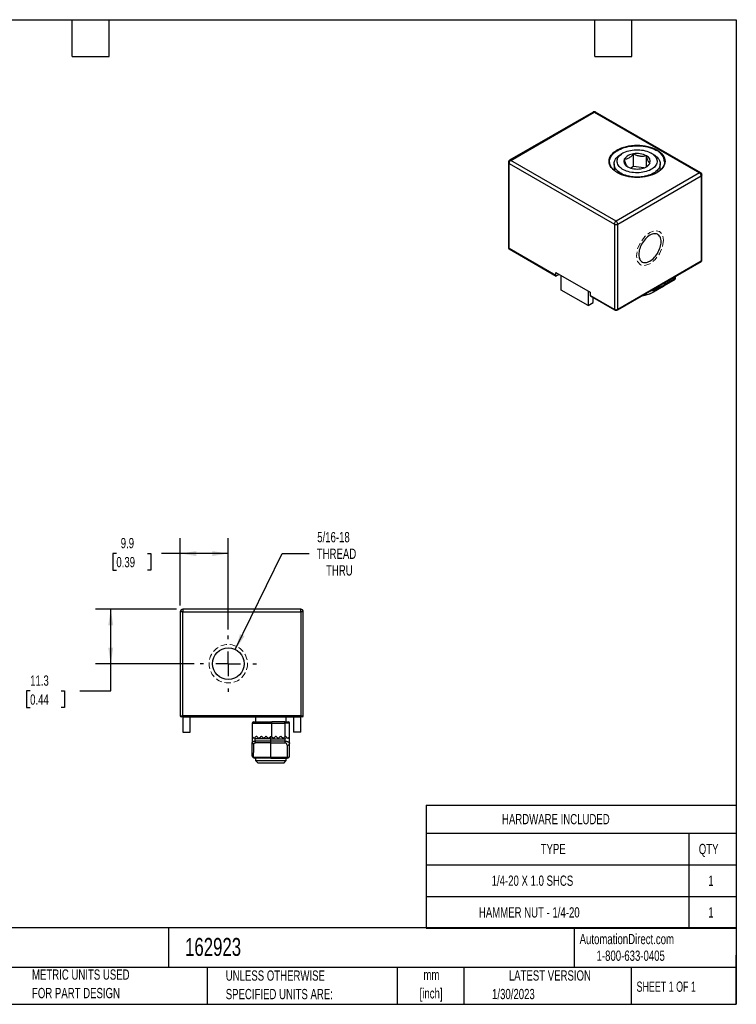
# Model space of a CAD drawing. Header units: millimetres. Extents: x 6 to 273, y 6 to 210.
# Tile 2 of 2: x 125 to 273, y 6 to 210. Entities that reach past the tile are written whole.
import ezdxf

# ---------------------------------------------------------------- set-up
doc = ezdxf.new("R2010")
doc.units = ezdxf.units.MM
doc.linetypes.add('CENTERX2', pattern=[20.32, 12.7, -2.54, 2.54, -2.54])
doc.linetypes.add('HIDDEN', pattern=[1.905, 1.27, -0.635])
doc.layers.add('CENTER', color=40, linetype='CENTERX2')
doc.layers.add('DIMENSIONS', color=140, linetype='Continuous', lineweight=25)
doc.layers.add('TEXT', color=140, linetype='Continuous', lineweight=25)
doc.styles.add('SLDTEXTSTYLE0', font='TXT', dxfattribs={"width": 0.7})
doc.styles.add('SLDTEXTSTYLE1', font='TXT', dxfattribs={"width": 0.65})
doc.dimstyles.new('SLDDIMSTYLE0', dxfattribs={"dimtxt": 2.158008, "dimasz": 3.302, "dimexe": 0, "dimexo": 0.0625, "dimgap": 0.539502, "dimtad": 0, "dimtih": 1, "dimtoh": 1, "dimdec": 1, "dimrnd": 1e-09, "dimzin": 12, "dimdsep": 46, "dimtxsty": 'SLDTEXTSTYLE0', "dimsah": 1, "dimcen": 0.09, "dimadec": 0, "dimazin": 3, "dimtfac": 1, "dimtdec": 1, "dimtofl": 0, "dimtmove": 0, "dimatfit": 3, "dimfxl": 0, "dimfrac": 2, "dimtolj": 1, "dimtzin": 12, "dimarcsym": 0})
doc.dimstyles.new('SLDDIMSTYLE1', dxfattribs={"dimtxt": 2.158008, "dimasz": 3.302, "dimexe": 0, "dimexo": 0.0625, "dimgap": 0.539502, "dimtad": 0, "dimtih": 1, "dimtoh": 1, "dimdec": 1, "dimrnd": 1e-09, "dimzin": 12, "dimdsep": 46, "dimtxsty": 'SLDTEXTSTYLE0', "dimsah": 1, "dimcen": 0, "dimadec": 0, "dimazin": 3, "dimtfac": 1, "dimtdec": 1, "dimtofl": 0, "dimtmove": 0, "dimatfit": 3, "dimfxl": 0, "dimfrac": 2, "dimtolj": 1, "dimtzin": 12, "dimarcsym": 0})

# ---------------------------------------------------------------- blocks, each defined once
blk = doc.blocks.new('SW_NOTE_0')
at = {"layer": 'TEXT', "color": 0, "char_height": 2.117, "attachment_point": 2, "style": 'SLDTEXTSTYLE0'}
for s, insert in [('mm', (2.84, 2.73)), ('[inch]', (2.76, -1.09))]:
    blk.add_mtext(s, dxfattribs=dict(at, insert=insert))
blk = doc.blocks.new('SW_NOTE_0_1')
at = {"layer": 'TEXT', "color": 0, "char_height": 2.1167, "attachment_point": 1, "style": 'SLDTEXTSTYLE0'}
for s, insert in [('UNLESS OTHERWISE', (0, 2.73)), ('SPECIFIED UNITS ARE:', (0, -1.09))]:
    blk.add_mtext(s, dxfattribs=dict(at, insert=insert))
blk = doc.blocks.new('SW_NOTE_0_5')
at = {"layer": 'TEXT', "color": 0, "char_height": 2.1167, "attachment_point": 1, "style": 'SLDTEXTSTYLE0'}
for s, insert in [('METRIC UNITS USED', (0, 2.73)), ('FOR PART DESIGN', (0, -1.09))]:
    blk.add_mtext(s, dxfattribs=dict(at, insert=insert))
blk = doc.blocks.new('SW_TABLEANNOTATION_0')
at = {"layer": 'TEXT', "color": 0}
for p, q in [((0, 0), (0, -5.76)), ((0, 0), (54.28, 0)), ((54.28, 0), (64.04, 0)), ((64.04, 0), (64.04, -5.76)), ((0, -5.76), (0, -12.3)), ((0, -5.76), (54.28, -5.76)), ((54.28, -5.76), (54.28, -12.3)), ((54.28, -5.76), (64.04, -5.76)), ((64.04, -5.76), (64.04, -12.3)), ((0, -12.3), (0, -18.85)), ((0, -12.3), (54.28, -12.3)), ((54.28, -12.3), (54.28, -18.85)), ((54.28, -12.3), (64.04, -12.3)), ((64.04, -12.3), (64.04, -18.85)), ((0, -18.85), (0, -25.39)), ((0, -18.85), (54.28, -18.85)), ((54.28, -18.85), (54.28, -25.39)), ((54.28, -18.85), (64.04, -18.85)), ((64.04, -18.85), (64.04, -25.39)), ((0, -25.39), (54.28, -25.39)), ((54.28, -25.39), (64.04, -25.39))]:
    blk.add_line(p, q, dxfattribs=at)
at = {"layer": 'TEXT', "color": 0, "attachment_point": 1, "style": 'SLDTEXTSTYLE0'}
for s, insert, char_height in [('HARDWARE INCLUDED', (15.67, -1.82), 2.1167), ('TYPE', (23.66, -7.98), 2.117), ('QTY', (56.31, -7.98), 2.117), ('1/4-20 X 1.0 SHCS', (13.53, -14.52), 2.1167), ('1', (58.27, -14.52), 2.12), ('HAMMER NUT - 1/4-20', (10.9, -21.06), 2.1167), ('1', (58.27, -21.06), 2.12)]:
    blk.add_mtext(s, dxfattribs=dict(at, insert=insert, char_height=char_height))
blk = doc.blocks.new('_D_2')
at = {"layer": 'DIMENSIONS'}
for p, q in [((158.23, 88.65), (158.23, 102.55)), ((168.13, 83.71), (168.13, 102.55)), ((145.02, 99.38), (144.29, 99.38)), ((144.29, 99.38), (144.29, 95.95)), ((151.43, 99.38), (152.16, 99.38)), ((152.16, 99.38), (152.16, 95.95)), ((158.23, 99.38), (154.36, 99.38)), ((168.13, 99.38), (158.23, 99.38)), ((144.29, 95.95), (145.02, 95.95)), ((152.16, 95.95), (151.43, 95.95))]:
    blk.add_line(p, q, dxfattribs=at)
for points in [[(158.23, 99.38), (161.53, 98.87), (161.53, 99.88)], [(168.13, 99.38), (164.83, 99.88), (164.83, 98.87)]]:
    blk.add_solid(points, dxfattribs=at)
at = {"layer": 'DIMENSIONS', "char_height": 2.117, "attachment_point": 1, "style": 'SLDTEXTSTYLE0'}
for s, insert in [('9.9', (145.92, 102.59)), ('0.39', (145.02, 98.67))]:
    blk.add_mtext(s, dxfattribs=dict(at, insert=insert))
blk = doc.blocks.new('_D_3')
at = {"layer": 'DIMENSIONS'}
for p, q in [((157.46, 87.88), (140.68, 87.88)), ((143.86, 76.63), (143.86, 87.88)), ((161.06, 76.63), (140.68, 76.63)), ((143.86, 71.01), (143.86, 76.63)), ((127.21, 71.01), (126.48, 71.01)), ((126.48, 71.01), (126.48, 67.58)), ((133.62, 71.01), (134.34, 71.01)), ((134.34, 71.01), (134.34, 67.58)), ((137.51, 71.01), (143.86, 71.01)), ((126.48, 67.58), (127.21, 67.58)), ((134.34, 67.58), (133.62, 67.58))]:
    blk.add_line(p, q, dxfattribs=at)
for points in [[(143.86, 87.88), (143.35, 84.58), (144.37, 84.58)], [(143.86, 76.63), (144.37, 79.93), (143.35, 79.93)]]:
    blk.add_solid(points, dxfattribs=at)
at = {"layer": 'DIMENSIONS', "char_height": 2.117, "attachment_point": 1, "style": 'SLDTEXTSTYLE0'}
for s, insert in [('11.3', (127.21, 74.22)), ('0.44', (127.21, 70.3))]:
    blk.add_mtext(s, dxfattribs=dict(at, insert=insert))
blk = doc.blocks.new('_D_4')
at = {"layer": 'DIMENSIONS'}
for p, q in [((169.57, 79.56), (179.27, 99.38)), ((179.27, 99.38), (184.83, 99.38))]:
    blk.add_line(p, q, dxfattribs=at)
blk.add_solid([(169.57, 79.56), (171.48, 82.31), (170.56, 82.75)], dxfattribs=at)
at = {"layer": 'DIMENSIONS', "char_height": 2.117, "attachment_point": 1, "style": 'SLDTEXTSTYLE0'}
for s, insert in [('5/16-18', (186.5, 103.82)), ('THREAD', (186.41, 100.39)), ('THRU', (188.32, 96.96))]:
    blk.add_mtext(s, dxfattribs=dict(at, insert=insert))
blk = doc.blocks.new('SW_CENTERMARKSYMBOL_0')
at = {"layer": 'CENTER', "color": 0}
for p, q in [((0, 5.08), (0, 5.8039)), ((0, 0), (0, 2.54)), ((-5.08, 0), (-5.8039, 0)), ((0, 0), (-2.54, 0)), ((0, 0), (0, -2.54)), ((0, 0), (2.54, 0)), ((5.08, 0), (5.8039, 0)), ((0, -5.08), (0, -5.8039))]:
    blk.add_line(p, q, dxfattribs=at)

msp = doc.modelspace()

# ---------------------------------------------------------------- linework, layer by layer
for p, q in [((243.47, 190.5), (226.22, 180.54)), ((226.47, 180.51), (243.72, 190.47)), ((243.72, 190.47), (265.46, 177.92)), ((265.71, 177.95), (243.97, 190.5)), ((249.64, 182.01), (249.19, 181.75)), ((251.84, 179.27), (251.84, 181.86)), ((254.5, 179.23), (254.5, 181.45)), ((255.92, 181.75), (255.48, 182.01)), ((225.97, 180.11), (225.97, 162.53)), ((226.11, 179.9), (247.86, 167.35)), ((226.11, 162.33), (226.11, 179.9)), ((248.21, 167.96), (226.47, 180.51)), ((246.89, 180.14), (246.89, 180.21)), ((247.79, 179.81), (247.79, 178.5)), ((251.84, 179.27), (251.26, 178.93)), ((253.92, 178.95), (251.84, 179.27)), ((257.32, 178.5), (257.32, 179.81)), ((265.46, 177.92), (248.21, 167.96)), ((248.56, 167.35), (265.82, 177.31)), ((265.82, 177.31), (265.82, 159.73)), ((265.96, 159.94), (265.96, 177.51)), ((247.86, 167.35), (247.86, 149.77)), ((248.56, 149.77), (248.56, 167.35)), ((235.78, 156.74), (226.11, 162.33)), ((226.15, 162.23), (235.83, 156.65)), ((248.52, 149.68), (265.78, 159.64)), ((265.82, 159.73), (248.56, 149.77)), ((235.78, 157.4), (242.86, 153.31)), ((235.78, 156.74), (235.78, 157.4)), ((236.49, 156.99), (235.93, 156.66)), ((236.9, 153.75), (236.9, 156.75)), ((260.52, 156.29), (260.52, 156.61)), ((258.35, 154.75), (255.98, 153.38)), ((255.98, 153.38), (258.11, 154.61)), ((258.11, 154.61), (260.12, 155.77)), ((258.21, 155.24), (260.23, 156.4)), ((260.23, 156), (258.21, 154.84)), ((258.21, 155.24), (258.21, 155.28)), ((258.21, 154.84), (258.21, 155.24)), ((260.12, 155.77), (258.35, 154.75)), ((260.23, 156.4), (260.23, 156)), ((242.45, 150.54), (236.9, 153.75)), ((242.45, 153.55), (242.45, 150.54)), ((242.86, 153.31), (242.86, 152.66)), ((247.86, 149.77), (242.86, 152.66)), ((242.9, 152.57), (247.9, 149.68)), ((242.45, 150.54), (243.51, 151.16)), ((243.51, 151.16), (243.51, 152.22)), ((158.23, 87.38), (158.23, 65.86)), ((158.73, 87.38), (158.23, 87.38)), ((158.73, 87.88), (158.73, 87.38)), ((183.13, 87.88), (158.73, 87.88)), ((158.73, 87.38), (183.13, 87.38)), ((158.73, 65.86), (158.73, 87.38)), ((183.13, 87.38), (183.13, 87.88)), ((183.13, 87.38), (183.13, 65.86)), ((183.63, 87.38), (183.13, 87.38)), ((183.63, 65.86), (183.63, 87.38)), ((158.23, 65.86), (158.73, 65.86)), ((158.73, 65.86), (158.73, 65.66)), ((183.13, 65.86), (158.73, 65.86)), ((158.73, 65.66), (183.13, 65.66)), ((158.73, 65.66), (158.73, 62.48)), ((160.23, 62.48), (160.23, 65.66)), ((173.77, 65.66), (173.77, 64.66)), ((180.12, 64.66), (180.12, 65.66)), ((181.63, 65.66), (181.63, 62.48)), ((183.13, 65.66), (183.13, 65.86)), ((183.13, 65.86), (183.63, 65.86)), ((183.13, 62.48), (183.13, 65.66)), ((173.1, 64.36), (177.1, 64.36)), ((173.1, 64.36), (173.1, 61.43)), ((177.1, 64.36), (177.1, 64.66)), ((179.8, 64.66), (177.1, 64.66)), ((177.1, 61.55), (177.1, 64.36)), ((177.1, 64.36), (179.8, 64.36)), ((179.8, 64.36), (179.8, 64.66)), ((180.8, 64.36), (179.8, 64.36)), ((179.8, 64.36), (179.8, 61.55)), ((180.8, 61.43), (180.8, 64.36)), ((158.73, 62.48), (160.23, 62.48)), ((173.1, 61.43), (173.1, 60.38)), ((173.45, 61.2), (173.18, 61.46)), ((173.53, 61.28), (173.45, 61.2)), ((176.95, 61.16), (173.69, 61.16)), ((173.69, 60.67), (173.69, 61.16)), ((176.95, 61.66), (176.94, 61.66)), ((176.95, 61.16), (176.95, 61.66)), ((176.95, 60.67), (176.95, 61.16)), ((176.95, 61.16), (179.8, 61.16)), ((177.45, 61.2), (177.02, 61.63)), ((177.88, 61.63), (177.45, 61.2)), ((178.45, 61.2), (178.02, 61.63)), ((178.88, 61.63), (178.45, 61.2)), ((179.45, 61.2), (179.02, 61.63)), ((179.88, 61.63), (179.45, 61.2)), ((179.8, 61.16), (179.8, 60.67)), ((179.95, 61.66), (179.94, 61.66)), ((180.2, 61.44), (180.02, 61.63)), ((180.45, 61.2), (180.2, 61.44)), ((180.71, 61.46), (180.45, 61.2)), ((180.8, 60.17), (180.8, 61.43)), ((183.13, 62.48), (181.63, 62.48)), ((176.95, 60.67), (173.69, 60.67)), ((176.95, 60.31), (173.75, 60.31)), ((179.8, 60.67), (176.95, 60.67)), ((176.95, 60.31), (176.95, 60.67)), ((176.95, 60.31), (179.8, 60.31)), ((176.95, 57.31), (176.95, 60.31)), ((179.8, 60.67), (179.8, 60.31)), ((180.3, 59.81), (180.3, 57.31)), ((180.8, 57.66), (180.8, 60.17)), ((176.95, 57.31), (173.33, 57.31)), ((173.77, 57.16), (173.77, 56.64)), ((180.3, 57.31), (176.95, 57.31)), ((176.95, 57.16), (176.95, 57.31)), ((176.95, 57.16), (180.3, 57.16)), ((180.12, 56.64), (180.12, 57.16)), ((180.3, 57.16), (180.3, 57.31)), ((173.77, 56.64), (174.28, 56.13)), ((173.77, 56.64), (180.12, 56.64)), ((179.61, 56.13), (174.28, 56.13)), ((179.61, 56.13), (180.12, 56.64))]:
    msp.add_line(p, q)
at = {"flags": 128}
for points in [[(246.89, 180.21), (246.89, 180.41), (246.93, 180.67), (247.01, 180.93), (247.12, 181.18), (247.26, 181.43), (247.44, 181.66), (247.65, 181.89), (247.9, 182.11), (248.17, 182.32), (248.47, 182.52), (248.79, 182.7), (249.14, 182.86), (249.51, 183.01), (249.9, 183.14), (250.31, 183.25), (250.73, 183.35), (251.16, 183.42), (251.6, 183.48), (252.05, 183.51), (252.5, 183.52), (252.95, 183.51), (253.4, 183.49), (253.84, 183.44), (254.28, 183.37), (254.7, 183.28), (255.11, 183.17), (255.51, 183.04), (255.88, 182.9), (256.24, 182.74), (256.57, 182.56)], [(255.92, 181.75), (256.2, 181.58), (256.46, 181.39), (256.68, 181.18), (256.87, 180.97), (257.03, 180.75), (257.16, 180.52), (257.25, 180.29), (257.3, 180.05), (257.32, 179.81), (257.3, 179.57), (257.25, 179.33), (257.16, 179.1), (257.03, 178.87), (256.87, 178.65), (256.68, 178.43), (256.46, 178.23), (256.2, 178.04), (255.92, 177.87), (255.62, 177.7), (255.29, 177.56), (254.94, 177.43), (254.57, 177.32), (254.19, 177.23), (253.79, 177.15), (253.38, 177.1), (252.97, 177.07), (252.56, 177.06), (252.14, 177.07), (251.73, 177.1), (251.32, 177.15), (250.93, 177.23), (250.54, 177.32), (250.18, 177.43), (249.82, 177.56), (249.5, 177.7), (249.19, 177.87), (248.91, 178.04), (248.66, 178.23), (248.43, 178.43), (248.24, 178.65), (248.08, 178.87), (247.96, 179.1), (247.87, 179.33), (247.81, 179.57), (247.79, 179.81), (247.81, 180.05), (247.87, 180.29), (247.96, 180.52), (248.08, 180.75), (248.24, 180.97), (248.43, 181.18), (248.66, 181.39), (248.91, 181.58), (249.19, 181.75)], [(255.48, 182.01), (255.74, 181.85), (255.97, 181.67), (256.17, 181.48), (256.34, 181.28), (256.48, 181.07), (256.58, 180.85), (256.65, 180.63), (256.68, 180.41), (256.68, 180.19), (256.64, 179.97), (256.56, 179.75), (256.45, 179.53), (256.3, 179.33), (256.12, 179.13), (255.91, 178.94), (255.67, 178.77), (255.41, 178.6), (255.11, 178.46), (254.8, 178.33), (254.46, 178.22), (254.11, 178.12), (253.75, 178.05), (253.37, 177.99), (252.99, 177.96), (252.6, 177.95), (252.22, 177.95), (251.83, 177.98), (251.46, 178.03), (251.09, 178.1), (250.73, 178.19), (250.4, 178.3), (250.08, 178.42), (249.78, 178.57), (249.5, 178.72), (249.26, 178.9), (249.04, 179.08), (248.85, 179.28), (248.7, 179.48), (248.58, 179.69), (248.49, 179.91), (248.44, 180.13), (248.43, 180.36), (248.45, 180.58), (248.51, 180.8), (248.6, 181.02), (248.73, 181.23), (248.9, 181.43), (249.09, 181.62), (249.32, 181.8), (249.57, 181.97), (249.85, 182.13), (250.15, 182.27), (250.48, 182.39), (250.82, 182.49), (251.18, 182.57), (251.55, 182.64), (251.93, 182.68), (252.31, 182.71), (252.7, 182.71), (253.09, 182.69), (253.47, 182.65), (253.84, 182.59), (254.2, 182.51), (254.55, 182.41), (254.88, 182.3), (255.19, 182.16), (255.48, 182.01)], [(246.89, 180.13), (246.89, 180.15), (246.89, 180.21)], [(258.23, 180.21), (258.21, 179.96), (258.19, 179.86)], [(257.52, 163.74), (257.51, 164.01), (257.47, 164.27), (257.41, 164.5), (257.32, 164.71), (257.21, 164.9), (257.08, 165.05), (256.93, 165.18), (256.76, 165.28), (256.57, 165.35), (256.37, 165.38), (256.15, 165.39), (255.93, 165.36), (255.69, 165.29), (255.46, 165.2), (255.21, 165.08), (254.97, 164.92), (254.73, 164.74), (254.5, 164.53), (254.28, 164.3), (254.06, 164.05), (253.86, 163.78), (253.67, 163.5), (253.5, 163.2), (253.35, 162.9), (253.22, 162.59), (253.11, 162.28), (253.02, 161.97), (252.96, 161.66), (252.92, 161.36), (252.91, 161.08), (252.92, 160.81), (252.96, 160.55), (253.02, 160.32), (253.11, 160.11), (253.22, 159.92), (253.35, 159.77), (253.5, 159.64), (253.67, 159.54), (253.86, 159.47), (254.06, 159.44), (254.28, 159.43), (254.5, 159.46), (254.73, 159.53), (254.97, 159.62), (255.21, 159.74), (255.46, 159.9), (255.69, 160.08), (255.93, 160.29), (256.15, 160.52), (256.37, 160.77), (256.57, 161.04), (256.76, 161.32), (256.93, 161.62), (257.08, 161.92), (257.21, 162.23), (257.32, 162.54), (257.41, 162.85), (257.47, 163.16), (257.51, 163.46), (257.52, 163.74)]]:
    msp.add_lwpolyline(points, dxfattribs=at)
at = {"color": 7, "linetype": 'HIDDEN', "lineweight": 18, "flags": 128}
msp.add_lwpolyline([(258.02, 164.03), (257.81, 162.67), (257.2, 161.26), (256.29, 160.04), (255.21, 159.17), (254.14, 158.8), (253.23, 158.97), (252.62, 159.67), (252.41, 160.79), (252.62, 162.15), (253.23, 163.56), (254.14, 164.78), (255.21, 165.65), (256.29, 166.02), (257.2, 165.85), (257.81, 165.15), (258.02, 164.03)], dxfattribs=at)
at = {"color": 7, "linetype": 'HIDDEN', "lineweight": 18}
msp.add_circle((168.13, 76.63), 3.97, dxfattribs=at)
msp.add_circle((168.13, 76.63), 3.26)
for centre, radius, start, end in [((243.57, 190.27), 0.251, 54.3824, 114.3071), ((243.87, 190.27), 0.251, 65.6929, 125.6176), ((252.01, 179.33), 2.53, 93.6877, 146.3069), ((252.56, 177.72), 4.2, 62.5433, 99.8706), ((254.08, 180.32), 1.21, 340.3891, 69.4078), ((255.49, 180.04), 2.74, 3.4858, 66.8839), ((226.22, 180.13), 0.251, 185.715, 245.6236), ((226.88, 179.87), 0.768, 122.6055, 177.3945), ((226.32, 180.32), 0.246, 53.6952, 115.0903), ((251.04, 180.33), 1.21, 160.3891, 249.4078), ((252.55, 182.93), 4.2, 242.5433, 279.8706), ((253.11, 181.32), 2.53, 273.6877, 326.3069), ((265.61, 177.72), 0.252, 65.8192, 125.6066), ((265.05, 177.28), 0.768, 2.6055, 57.3945), ((265.72, 177.54), 0.246, 293.6948, 355.0035), ((248.62, 167.32), 0.768, 122.6055, 177.3945), ((248.21, 168.03), 0.769, 242.6097, 297.3903), ((247.8, 167.32), 0.768, 2.6055, 57.3945), ((226.22, 162.56), 0.251, 185.6948, 245.6253), ((226.21, 162.31), 0.0959, 172.7442, 235.9436), ((265.72, 159.72), 0.0986, 305.0133, 6.2988), ((265.71, 159.96), 0.251, 294.3747, 354.3052), ((235.87, 156.73), 0.0873, 170.786, 309.2033), ((253.46, 163.31), 9.71, 283.8935, 299.2934), ((253.77, 162.22), 8.77, 289.7107, 299.6745), ((254.1, 162.39), 8.24, 294.9667, 299.9032), ((257.96, 154.81), 0.252, 305.698, 5.6204), ((259.98, 155.98), 0.252, 305.698, 5.6204), ((242.95, 152.65), 0.0959, 172.7442, 235.9436), ((252.84, 159.19), 6.61, 276.8992, 298.4512), ((253.03, 164.26), 10.94, 282.3659, 289.7797), ((255.26, 153.69), 0.15, 316.1095, 349.0136), ((248.21, 150.46), 0.769, 242.6097, 297.3903), ((247.95, 149.76), 0.0984, 173.667, 235.3608), ((248.47, 149.76), 0.0958, 303.9256, 7.2689), ((158.73, 87.38), 0.5, 90, 180), ((183.13, 87.38), 0.5, 360, 90), ((158.43, 65.86), 0.2, 180, 270), ((183.43, 65.86), 0.2, 270, 0), ((173.4, 64.36), 0.3, 90, 180), ((180.5, 64.36), 0.3, 0, 90), ((173.49, 60.43), 0.401, 186.059, 261.0093), ((174.66, 60.65), 0.971, 178.9368, 200.2083), ((180.36, 60.25), 0.446, 261.9505, 348.5782), ((173.6, 57.66), 0.5, 180, 270), ((173.61, 57.49), 0.334, 214.1017, 267.7916), ((180.36, 57.75), 0.446, 261.9505, 348.5782), ((180.3, 57.66), 0.5, 270, 0)]:
    msp.add_arc(centre, radius, start, end)
for points, knots in [([(243.97, 190.5), (243.95, 190.51), (243.89, 190.54), (243.78, 190.57), (243.65, 190.57), (243.54, 190.54), (243.49, 190.51), (243.47, 190.5)], [0, 0, 0, 0, 0.144888, 0.389905, 0.642418, 0.868655, 1, 1, 1, 1]), ([(248.48, 177.97), (247.39, 178.6), (246.78, 179.44), (246.78, 181.21), (247.39, 182.06), (249.56, 183.31), (251.03, 183.66), (254.09, 183.66), (255.56, 183.31), (256.64, 182.68)], [0, 0, 0, 0, 0.25, 0.25, 0.5, 0.5, 0.75, 0.75, 1, 1, 1, 1]), ([(256.64, 182.68), (257.72, 182.06), (258.33, 181.21), (258.33, 179.44), (257.72, 178.6), (255.56, 177.35), (254.09, 177), (251.03, 177), (249.56, 177.35), (248.48, 177.97)], [0, 0, 0, 0, 0.25, 0.25, 0.5, 0.5, 0.75, 0.75, 1, 1, 1, 1]), ([(251.84, 181.86), (251.69, 181.69), (251.54, 181.52), (251.3, 181.3), (251.21, 181.23), (251.05, 181.11), (250.96, 181.05), (250.71, 180.9), (250.54, 180.84), (250.21, 180.75), (250.05, 180.74), (249.9, 180.74)], [0, 0, 0, 0, 0.25, 0.25, 0.375, 0.375, 0.5, 0.5, 0.75, 0.75, 1, 1, 1, 1]), ([(254.5, 181.45), (254.29, 181.39), (254.08, 181.35), (253.75, 181.32), (253.64, 181.32), (253.41, 181.33), (253.29, 181.34), (252.95, 181.39), (252.72, 181.45), (252.27, 181.63), (252.05, 181.74), (251.84, 181.86)], [0, 0, 0, 0, 0.25, 0.25, 0.375, 0.375, 0.5, 0.5, 0.75, 0.75, 1, 1, 1, 1]), ([(255.21, 179.92), (255.16, 179.95), (255.1, 180), (255.01, 180.11), (254.98, 180.15), (254.92, 180.25), (254.89, 180.31), (254.8, 180.51), (254.73, 180.67), (254.61, 181.04), (254.56, 181.24), (254.5, 181.45)], [0, 0, 0, 0, 0.25, 0.25, 0.375, 0.375, 0.5, 0.5, 0.75, 0.75, 1, 1, 1, 1]), ([(226.03, 180.36), (226.01, 180.32), (225.99, 180.26), (225.97, 180.18), (225.97, 180.13), (225.97, 180.11)], [0, 0, 0, 0, 0.490716, 0.704009, 1, 1, 1, 1]), ([(226.22, 180.54), (226.2, 180.53), (226.17, 180.51), (226.12, 180.47), (226.07, 180.41), (226.04, 180.37), (226.03, 180.36)], [0, 0, 0, 0, 0.167191, 0.45781, 0.791205, 1, 1, 1, 1]), ([(258.19, 179.88), (258.17, 179.79), (258.12, 179.59), (257.97, 179.26), (257.73, 178.91), (257.43, 178.59), (257.12, 178.32), (256.8, 178.1), (256.48, 177.91), (256.19, 177.76), (255.89, 177.63), (255.56, 177.5), (255.17, 177.37), (254.68, 177.25), (254.11, 177.13), (253.46, 177.05), (252.78, 177.01), (252.12, 177.02), (251.48, 177.07), (250.89, 177.15), (250.34, 177.27), (249.85, 177.4), (249.45, 177.54), (249.14, 177.67), (248.93, 177.76), (248.76, 177.85), (248.58, 177.94), (248.37, 178.07), (248.13, 178.23), (247.87, 178.42), (247.58, 178.69), (247.29, 179.02), (247.06, 179.41), (246.92, 179.79), (246.9, 180.03), (246.89, 180.14)], [0, 0, 0, 0, 0.028157, 0.066384, 0.106548, 0.143357, 0.176583, 0.206219, 0.232504, 0.255852, 0.27634, 0.298593, 0.325362, 0.356648, 0.392448, 0.432634, 0.473178, 0.512167, 0.549597, 0.585468, 0.619778, 0.652512, 0.680941, 0.70303, 0.718781, 0.728888, 0.742891, 0.760794, 0.782592, 0.808281, 0.836902, 0.879903, 0.922657, 0.965164, 1, 1, 1, 1]), ([(249.9, 180.74), (249.96, 180.53), (250.01, 180.33), (250.1, 180.06), (250.13, 179.98), (250.19, 179.82), (250.22, 179.74), (250.32, 179.54), (250.38, 179.44), (250.5, 179.29), (250.56, 179.24), (250.61, 179.21)], [0, 0, 0, 0, 0.25, 0.25, 0.375, 0.375, 0.5, 0.5, 0.75, 0.75, 1, 1, 1, 1]), ([(255.21, 179.92), (255.08, 179.77), (254.88, 179.55), (254.61, 179.31), (254.48, 179.22), (254.43, 179.18)], [0, 0, 0, 0, 0.52983, 0.804372, 1, 1, 1, 1]), ([(258.23, 180.21), (258.23, 180.12), (258.22, 180.01), (258.19, 179.9), (258.19, 179.88)], [0, 0, 0, 0, 0.835416, 1, 1, 1, 1]), ([(265.96, 177.51), (265.96, 177.52), (265.97, 177.56), (265.95, 177.64), (265.91, 177.74), (265.85, 177.84), (265.78, 177.91), (265.73, 177.94), (265.71, 177.94)], [0, 0, 0, 0, 0.032781, 0.229191, 0.44396, 0.6702, 0.904027, 1, 1, 1, 1]), ([(225.97, 162.53), (225.97, 162.53), (225.96, 162.5), (225.98, 162.43), (226.02, 162.34), (226.08, 162.28), (226.13, 162.25), (226.16, 162.24)], [0, 0, 0, 0, 0.009874, 0.278201, 0.537005, 0.804137, 1, 1, 1, 1]), ([(265.77, 159.64), (265.78, 159.65), (265.81, 159.66), (265.86, 159.7), (265.92, 159.77), (265.96, 159.85), (265.96, 159.91), (265.96, 159.94)], [0, 0, 0, 0, 0.049119, 0.279056, 0.515604, 0.756892, 1, 1, 1, 1]), ([(260.12, 155.77), (260.22, 155.83), (260.27, 155.86), (260.27, 155.86), (260.22, 155.83), (260.12, 155.77)], [0, 0, 0, 0, 0.5, 0.5, 1, 1, 1, 1]), ([(260.19, 155.82), (260.24, 155.86), (260.35, 155.93), (260.44, 156.03), (260.5, 156.12), (260.52, 156.21), (260.52, 156.26), (260.52, 156.29)], [0, 0, 0, 0, 0.34224, 0.614201, 0.821874, 0.910787, 1, 1, 1, 1]), ([(260.23, 156.4), (260.23, 156.41), (260.24, 156.42), (260.25, 156.44), (260.26, 156.46)], [0, 0, 0, 0, 0.091936, 1, 1, 1, 1]), ([(260.23, 156), (260.25, 156.01), (260.29, 156.04), (260.35, 156.08), (260.4, 156.12), (260.44, 156.15), (260.48, 156.19), (260.5, 156.23), (260.52, 156.26), (260.52, 156.28), (260.52, 156.29)], [0, 0, 0, 0, 0.1164588, 0.2348705, 0.3554968, 0.4785852, 0.6043686, 0.7330653, 0.8648792, 1, 1, 1, 1]), ([(253.63, 152.63), (253.72, 152.64), (253.99, 152.67), (254.42, 152.77), (254.94, 152.91), (255.47, 153.11), (255.79, 153.28), (255.96, 153.37)], [0, 0, 0, 0, 0.105599, 0.302391, 0.517008, 0.749519, 1, 1, 1, 1]), ([(255.37, 153.58), (255.34, 153.58), (255.29, 153.56), (255.24, 153.55), (255.21, 153.54)], [0, 0, 0, 0, 0.503163, 1, 1, 1, 1]), ([(247.9, 149.68), (247.9, 149.68), (247.93, 149.66), (247.99, 149.64), (248.06, 149.62), (248.13, 149.61), (248.19, 149.61), (248.21, 149.6)], [0, 0, 0, 0, 0.06909, 0.328135, 0.538698, 0.782338, 1, 1, 1, 1]), ([(248.21, 149.6), (248.25, 149.61), (248.31, 149.61), (248.4, 149.63), (248.46, 149.65), (248.5, 149.67), (248.52, 149.68)], [0, 0, 0, 0, 0.390537, 0.544457, 0.79878, 1, 1, 1, 1]), ([(179.8, 64.66), (179.98, 64.66), (180.16, 64.66), (180.42, 64.66), (180.5, 64.66), (180.5, 64.66)], [0, 0, 0, 0, 0.5, 0.5, 1, 1, 1, 1]), ([(173.18, 61.46), (173.17, 61.48), (173.15, 61.48), (173.13, 61.48), (173.12, 61.48), (173.1, 61.46), (173.1, 61.44), (173.1, 61.43)], [0, 0, 0, 0, 0.25, 0.25, 0.5, 0.5, 1, 1, 1, 1]), ([(173.88, 61.63), (173.84, 61.6), (173.79, 61.54), (173.66, 61.41), (173.59, 61.35), (173.53, 61.28)], [0, 0, 0, 0, 0.5, 0.5, 1, 1, 1, 1]), ([(173.88, 61.63), (173.88, 61.64), (173.9, 61.65), (173.93, 61.66), (173.95, 61.66)], [0, 0, 0, 0, 0.413372, 1, 1, 1, 1]), ([(173.95, 61.66), (173.96, 61.66), (173.97, 61.66), (174, 61.65), (174.01, 61.63), (174.02, 61.63)], [0, 0, 0, 0, 0.410699, 0.744007, 1, 1, 1, 1]), ([(174.45, 61.2), (174.35, 61.29), (174.27, 61.38), (174.15, 61.49), (174.12, 61.53), (174.06, 61.59), (174.04, 61.61), (174.02, 61.63)], [0, 0, 0, 0, 0.5, 0.5, 0.75, 0.75, 1, 1, 1, 1]), ([(174.88, 61.63), (174.84, 61.59), (174.76, 61.52), (174.61, 61.36), (174.53, 61.28), (174.45, 61.2)], [0, 0, 0, 0, 0.5, 0.5, 1, 1, 1, 1]), ([(174.88, 61.63), (174.88, 61.64), (174.9, 61.65), (174.93, 61.66), (174.95, 61.66)], [0, 0, 0, 0, 0.412807, 1, 1, 1, 1]), ([(174.95, 61.66), (174.96, 61.66), (174.97, 61.66), (175, 61.64), (175.01, 61.63), (175.02, 61.63)], [0, 0, 0, 0, 0.413155, 0.746468, 1, 1, 1, 1]), ([(175.45, 61.2), (175.36, 61.29), (175.27, 61.38), (175.12, 61.53), (175.05, 61.59), (175.02, 61.63)], [0, 0, 0, 0, 0.5, 0.5, 1, 1, 1, 1]), ([(175.88, 61.63), (175.84, 61.59), (175.77, 61.52), (175.61, 61.37), (175.53, 61.28), (175.45, 61.2)], [0, 0, 0, 0, 0.5, 0.5, 1, 1, 1, 1]), ([(175.88, 61.63), (175.88, 61.64), (175.9, 61.65), (175.93, 61.66), (175.95, 61.66)], [0, 0, 0, 0, 0.4117399, 1, 1, 1, 1]), ([(175.95, 61.66), (175.96, 61.66), (175.98, 61.66), (176, 61.64), (176.01, 61.63), (176.02, 61.63)], [0, 0, 0, 0, 0.41356, 0.746878, 1, 1, 1, 1]), ([(176.45, 61.2), (176.36, 61.29), (176.27, 61.37), (176.12, 61.52), (176.05, 61.59), (176.02, 61.63)], [0, 0, 0, 0, 0.5, 0.5, 1, 1, 1, 1]), ([(176.88, 61.63), (176.84, 61.59), (176.77, 61.52), (176.61, 61.37), (176.53, 61.29), (176.45, 61.2)], [0, 0, 0, 0, 0.5, 0.5, 1, 1, 1, 1]), ([(176.88, 61.63), (176.88, 61.64), (176.9, 61.65), (176.93, 61.66), (176.95, 61.66)], [0, 0, 0, 0, 0.412205, 1, 1, 1, 1]), ([(180.2, 61.44), (180.14, 61.4), (180.07, 61.35), (179.93, 61.26), (179.86, 61.21), (179.8, 61.16)], [0, 0, 0, 0, 0.5, 0.5, 1, 1, 1, 1]), ([(180.8, 61.43), (180.8, 61.44), (180.79, 61.46), (180.77, 61.48), (180.76, 61.48), (180.74, 61.48), (180.72, 61.48), (180.71, 61.46)], [0, 0, 0, 0, 0.5, 0.5, 0.75, 0.75, 1, 1, 1, 1]), ([(173.1, 60.38), (173.1, 60.46), (173.14, 60.52), (173.33, 60.63), (173.49, 60.67), (173.69, 60.67)], [0, 0, 0, 0, 0.5, 0.5, 1, 1, 1, 1]), ([(173.1, 57.66), (173.1, 58.06), (173.1, 58.51), (173.1, 59.43), (173.1, 59.9), (173.1, 60.38)], [0, 0, 0, 0, 0.5, 0.5, 1, 1, 1, 1]), ([(173.33, 57.31), (173.34, 57.36), (173.34, 57.49), (173.35, 57.68), (173.36, 57.89), (173.37, 58.12), (173.38, 58.36), (173.4, 58.74), (173.41, 59.29), (173.43, 59.78), (173.43, 60.03)], [0, 0, 0, 0, 0.074442, 0.152315, 0.233726, 0.318755, 0.407467, 0.499909, 0.735943, 1, 1, 1, 1]), ([(173.43, 60.03), (173.43, 60.05), (173.44, 60.09), (173.45, 60.14), (173.47, 60.19), (173.51, 60.23), (173.55, 60.26), (173.61, 60.29), (173.67, 60.31), (173.72, 60.31), (173.75, 60.31)], [0, 0, 0, 0, 0.1319853, 0.2581073, 0.3801233, 0.4999779, 0.6262787, 0.7500063, 0.8770136, 1, 1, 1, 1]), ([(179.8, 60.67), (179.83, 60.67), (179.89, 60.66), (179.98, 60.66), (180.08, 60.65), (180.17, 60.63), (180.26, 60.61), (180.35, 60.58), (180.43, 60.55), (180.51, 60.52), (180.59, 60.47), (180.66, 60.42), (180.73, 60.34), (180.79, 60.26), (180.79, 60.2), (180.8, 60.17)], [0, 0, 0, 0, 0.056181, 0.113304, 0.171495, 0.230874, 0.291554, 0.353638, 0.417227, 0.48241, 0.557557, 0.646831, 0.750304, 0.868019, 1, 1, 1, 1]), ([(180.3, 59.81), (180.3, 59.94), (180.24, 60.07), (180.06, 60.26), (179.93, 60.31), (179.8, 60.31)], [0, 0, 0, 0, 0.5, 0.5, 1, 1, 1, 1]), ([(173.33, 57.31), (173.26, 57.34), (173.2, 57.39), (173.12, 57.52), (173.1, 57.59), (173.1, 57.66)], [0, 0, 0, 0, 0.5, 0.5, 1, 1, 1, 1])]:
    msp.add_open_spline(points, degree=3, knots=knots)
for points in [[(158.73, 65.66), (158.56, 65.66), (158.43, 65.66), (158.43, 65.66)], [(183.43, 65.66), (183.43, 65.66), (183.29, 65.66), (183.13, 65.66)], [(173.4, 64.66), (173.4, 64.66), (175.05, 64.66), (177.1, 64.66)], [(173.53, 61.28), (173.58, 61.24), (173.63, 61.2), (173.69, 61.16)], [(177.02, 61.63), (177, 61.65), (176.97, 61.66), (176.95, 61.66)], [(177.88, 61.63), (177.9, 61.65), (177.92, 61.66), (177.95, 61.66)], [(178.02, 61.63), (178, 61.65), (177.97, 61.66), (177.95, 61.66)], [(178.88, 61.63), (178.9, 61.65), (178.92, 61.66), (178.95, 61.66)], [(179.02, 61.63), (179, 61.65), (178.97, 61.66), (178.95, 61.66)], [(179.88, 61.63), (179.9, 61.65), (179.92, 61.66), (179.95, 61.66)], [(180.02, 61.63), (180, 61.65), (179.97, 61.66), (179.95, 61.66)], [(176.95, 57.16), (175.67, 57.16), (174.45, 57.16), (173.6, 57.16)]]:
    msp.add_open_spline(points, degree=3)
at = {"layer": 'TEXT'}
for p, q in [((6.35, 209.55), (273.05, 209.55)), ((135.89, 201.93), (135.89, 209.55)), ((143.51, 201.93), (143.51, 209.55)), ((243.84, 201.93), (243.84, 209.55)), ((251.46, 201.93), (251.46, 209.55)), ((273.05, 209.55), (273.05, 6.35)), ((135.89, 201.93), (143.51, 201.93)), ((243.84, 201.93), (251.46, 201.93)), ((273.05, 22.13), (6.35, 22.13)), ((155.76, 22.13), (155.76, 13.97)), ((239.58, 22.13), (239.58, 13.97)), ((273.05, 6.35), (273.05, 16.51)), ((273.05, 13.97), (6.35, 13.97)), ((163.78, 13.97), (163.78, 6.35)), ((203.02, 13.97), (203.02, 6.35)), ((216.81, 13.97), (216.81, 6.35)), ((251.35, 13.97), (251.35, 6.35)), ((6.35, 6.35), (273.05, 6.35))]:
    msp.add_line(p, q, dxfattribs=at)

# ---------------------------------------------------------------- block references
at = {"layer": 'CENTER'}
msp.add_blockref('SW_CENTERMARKSYMBOL_0', (168.13, 76.63), dxfattribs=at)
at = {"layer": 'TEXT'}
for name, p in [('SW_TABLEANNOTATION_0', (208.99, 47.44)), ('SW_NOTE_0_5', (127.6, 10.82)), ('SW_NOTE_0_1', (167.61, 10.61)), ('SW_NOTE_0', (207.25, 10.76))]:
    msp.add_blockref(name, p, dxfattribs=at)

# ---------------------------------------------------------------- texts
for s, insert, char_height, attachment_point, style in [('AutomationDirect.com', (240.69, 20.88), 2.1167, 1, 'SLDTEXTSTYLE0'), ('162923', (159.21, 20.05), 3.704, 1, 'SLDTEXTSTYLE0'), ('1-800-633-0405', (244.19, 17.44), 2.1167, 1, 'SLDTEXTSTYLE0'), ('LATEST VERSION', (234.55, 13.36), 2.1167, 2, 'SLDTEXTSTYLE0'), ('SHEET 1 OF 1', (252.44, 11.05), 2.1167, 1, 'SLDTEXTSTYLE1'), ('1/30/2023', (222.61, 9.53), 2.117, 1, 'SLDTEXTSTYLE0')]:
    msp.add_mtext(s, dxfattribs=dict(at, insert=insert, char_height=char_height, attachment_point=attachment_point, style=style))

# ---------------------------------------------------------------- dimensions: what is measured, and where the dimension line sits
at = {"layer": 'DIMENSIONS'}
dim = msp.add_diameter_dim_2p(p1=(166.7, 73.7), p2=(169.57, 79.56), text='5/16-18\\PTHREAD\\PTHRU', dimstyle='SLDDIMSTYLE1', override={"dimpost": '<>'}, dxfattribs=at)
dim.commit()
dim.dimension.update_dxf_attribs({"geometry": '_D_4', "text_midpoint": (192.27, 99.38), "dimtype": 163})
dim = msp.add_linear_dim(base=(158.23, 99.38), p1=(168.13, 82.44), p2=(158.23, 87.38), dimstyle='SLDDIMSTYLE0', dxfattribs=at)
dim.commit()
dim.dimension.update_dxf_attribs({"geometry": '_D_2', "text_midpoint": (148.23, 99.38), "dimtype": 160})
dim = msp.add_linear_dim(base=(143.8599, 87.8838), p1=(162.328, 76.6316), p2=(158.7259, 87.8838), angle=90, dimstyle='SLDDIMSTYLE0', dxfattribs=at)
dim.commit()
dim.dimension.update_dxf_attribs({"geometry": '_D_3', "text_midpoint": (143.8599, 71.006), "dimtype": 160})

doc.saveas('drawing.dxf')
